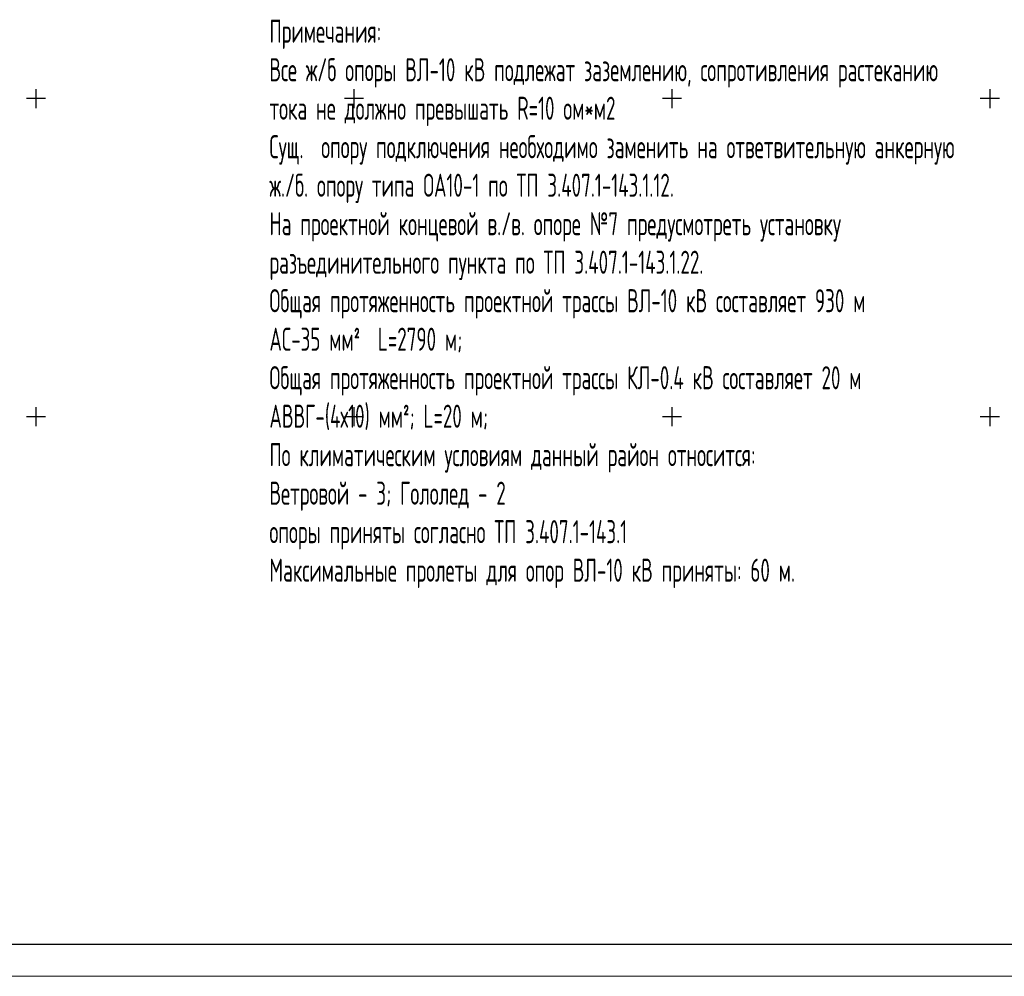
# Model space of a CAD drawing. Header units: metres. Extents: x 705573 to 711566, y 4301675 to 4311183.
# Tile 24 of 256: x 708554 to 708708, y 4301675 to 4301825. Entities that reach past the tile are written whole.
import ezdxf

# ---------------------------------------------------------------- set-up
doc = ezdxf.new("R2010")
doc.units = ezdxf.units.M
doc.header["$LTSCALE"] = 0.5
doc.layers.add('(001) Сетка', color=92, linetype='Continuous')
doc.layers.add('STR. Format', color=7, linetype='Continuous', lineweight=40)
doc.styles.add('имитатор ГОСТа', font='isocpeur.ttf', dxfattribs={"width": 0.6, "height": 300})

# ---------------------------------------------------------------- blocks, each defined once
blk = doc.blocks.new('Setka')
at = {"layer": '(001) Сетка'}
for p, q in [((-1.5, 0), (1.5, 0)), ((0, 1.5), (0, -1.5))]:
    blk.add_line(p, q, dxfattribs=at)

msp = doc.modelspace()

# ---------------------------------------------------------------- linework, layer by layer
at = {"color": 7, "linetype": 'ByBlock', "lineweight": 30, "ltscale": 5}
msp.add_line((709251.85, 4301680.01), (708294.98, 4301680.01), dxfattribs=at)
at = {"layer": 'STR. Format', "lineweight": 13, "ltscale": 30}
for q in [(708694.98, 4301675.01), (709256.85, 4301675.01)]:
    msp.add_line((708274.98, 4301675.01), q, dxfattribs=at)

# ---------------------------------------------------------------- block references
at = {"layer": '(001) Сетка', "rotation": 270}
for p in [(708556.07, 4301812.98), (708606.07, 4301812.98), (708656.07, 4301812.98), (708706.07, 4301812.98), (708556.07, 4301762.98), (708606.07, 4301762.98), (708656.07, 4301762.98), (708706.07, 4301762.98)]:
    msp.add_blockref('Setka', p, dxfattribs=at)

# ---------------------------------------------------------------- texts
at = {"color": 7, "insert": (708592.78, 4301825.38), "char_height": 3.63, "width": 114.0143, "attachment_point": 1, "style": 'имитатор ГОСТа'}
msp.add_mtext('Примечания: \\PВсе ж/б опоры ВЛ-10 кВ подлежат заземлению, сопротивления растеканию\\Pтока не должно превышать R=10 ом*м2\\PСущ.  опору подключения необходимо заменить на ответвительную анкерную\\Pж./б. опору типа ОА10-1 по ТП 3.407.1-143.1.12.\\PНа проектной концевой в./в. опоре №7 предусмотреть установку \\Pразъединительного пункта по ТП 3.407.1-143.1.22.\\PОбщая протяженность проектной трассы ВЛ-10 кВ составляет 930 м \\PАС-35 мм²  L=2790 м; \\PОбщая протяженность проектной трассы КЛ-0.4 кВ составляет 20 м \\PАВВГ-(4х10) мм²; L=20 м;\\PПо климатическим условиям данный район относится:\\PВетровой - 3; Гололед - 2\\Pопоры приняты согласно ТП 3.407.1-143.1 \\PМаксимальные пролеты для опор ВЛ-10 кВ приняты: 60 м.', dxfattribs=at)

doc.saveas('drawing.dxf')
